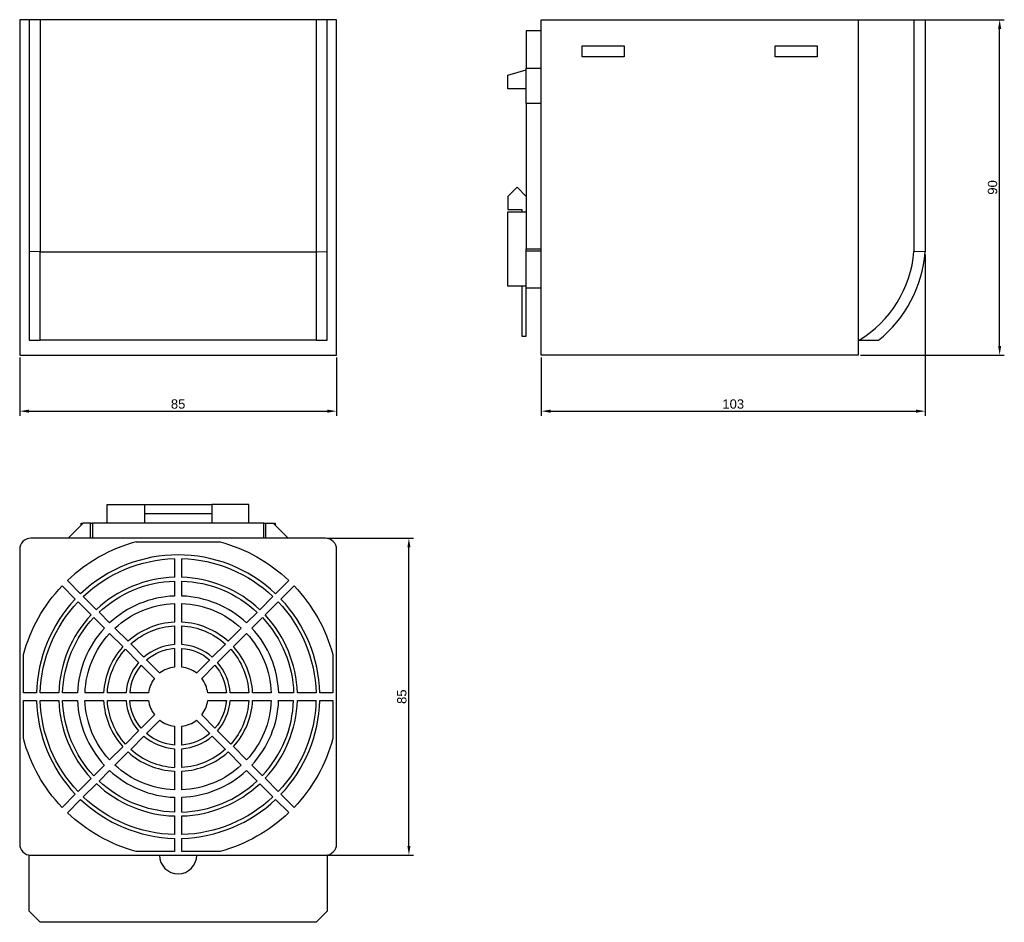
# Model space of a CAD drawing. Header units: millimetres. Extents: x 39 to 303, y 28 to 270.
import ezdxf

# ---------------------------------------------------------------- set-up
doc = ezdxf.new("R2010")
doc.units = ezdxf.units.MM
doc.layers.add('PDF_MD_Visible', color=7, linetype='Continuous')
doc.styles.get("Standard").update_dxf_attribs({"font": 'arial.ttf'})
doc.dimstyles.new('TDM', dxfattribs={"dimtxt": 2.5, "dimasz": 2.5, "dimexe": 1.25, "dimexo": 0.625, "dimtad": 1, "dimdec": 1, "dimtxsty": 'Standard', "dimcen": 2.5, "dimadec": 0, "dimazin": 0, "dimtfac": 1, "dimtdec": 1, "dimtmove": 0, "dimatfit": 3, "dimfxl": 1, "dimarcsym": 0})

# ---------------------------------------------------------------- blocks, each defined once
blk = doc.blocks.new('*D1')
at = {"color": 0, "lineweight": -2, "transparency": 16777216}
for p, q in [((39.35, 179.34), (39.35, 163.71)), ((124.34, 179.34), (124.34, 163.71)), ((41.85, 164.96), (121.84, 164.96))]:
    blk.add_line(p, q, dxfattribs=at)
at = {"color": 0, "transparency": 16777216}
for points in [[(41.85, 165.38), (41.85, 164.54), (39.35, 164.96)], [(121.84, 165.38), (121.84, 164.54), (124.34, 164.96)]]:
    blk.add_solid(points, dxfattribs=at)
at = {"layer": 'Defpoints', "color": 0, "transparency": 16777216}
for p in [(39.35, 179.96), (124.34, 179.96), (124.34, 164.96)]:
    blk.add_point(p, dxfattribs=at)
at = {"color": 0, "lineweight": 0, "transparency": 16777216, "insert": (81.84, 166.86), "char_height": 2.5, "attachment_point": 5}
blk.add_mtext('85', dxfattribs=at)
blk = doc.blocks.new('*D2')
at = {"color": 0, "lineweight": -2, "transparency": 16777216}
for p, q in [((282.21, 207.01), (282.21, 163.71)), ((179.23, 179.34), (179.23, 163.71)), ((181.73, 164.96), (279.71, 164.96))]:
    blk.add_line(p, q, dxfattribs=at)
at = {"color": 0, "transparency": 16777216}
for points in [[(181.73, 165.38), (181.73, 164.54), (179.23, 164.96)], [(279.71, 165.38), (279.71, 164.54), (282.21, 164.96)]]:
    blk.add_solid(points, dxfattribs=at)
at = {"layer": 'Defpoints', "color": 0, "transparency": 16777216}
for p in [(282.21, 207.64), (179.23, 179.96), (282.21, 164.96)]:
    blk.add_point(p, dxfattribs=at)
at = {"color": 0, "lineweight": 0, "transparency": 16777216, "insert": (230.72, 166.86), "char_height": 2.5, "attachment_point": 5}
blk.add_mtext('103', dxfattribs=at)
blk = doc.blocks.new('*D3')
at = {"color": 0, "lineweight": -2, "transparency": 16777216}
for p, q in [((263.4, 269.92), (303.42, 269.92)), ((302.17, 182.46), (302.17, 267.42)), ((264.84, 179.96), (303.42, 179.96))]:
    blk.add_line(p, q, dxfattribs=at)
at = {"color": 0, "transparency": 16777216}
for points in [[(301.75, 267.42), (302.59, 267.42), (302.17, 269.92)], [(301.75, 182.46), (302.59, 182.46), (302.17, 179.96)]]:
    blk.add_solid(points, dxfattribs=at)
at = {"layer": 'Defpoints', "color": 0, "transparency": 16777216}
for p in [(262.77, 269.92), (302.17, 269.92), (264.21, 179.96)]:
    blk.add_point(p, dxfattribs=at)
at = {"color": 0, "lineweight": 0, "transparency": 16777216, "insert": (300.27, 224.94), "char_height": 2.5, "attachment_point": 5, "rotation": 90}
blk.add_mtext('90', dxfattribs=at)
blk = doc.blocks.new('*D4')
at = {"color": 0, "lineweight": -2, "transparency": 16777216}
for p, q in [((121.98, 130.91), (144.99, 130.91)), ((143.74, 48.41), (143.74, 128.41)), ((121.98, 45.91), (144.99, 45.91))]:
    blk.add_line(p, q, dxfattribs=at)
at = {"color": 0, "transparency": 16777216}
for points in [[(143.33, 128.41), (144.16, 128.41), (143.74, 130.91)], [(143.33, 48.41), (144.16, 48.41), (143.74, 45.91)]]:
    blk.add_solid(points, dxfattribs=at)
at = {"layer": 'Defpoints', "color": 0, "transparency": 16777216}
for p in [(121.35, 130.91), (143.74, 130.91), (121.35, 45.91)]:
    blk.add_point(p, dxfattribs=at)
at = {"color": 0, "lineweight": 0, "transparency": 16777216, "insert": (141.84, 88.41), "char_height": 2.5, "attachment_point": 5, "rotation": 90}
blk.add_mtext('85', dxfattribs=at)

msp = doc.modelspace()

# ---------------------------------------------------------------- linework, layer by layer
at = {"layer": 'PDF_MD_Visible', "lineweight": 30}
for points in [[(121.84, 269.92), (118.83, 269.92), (44.85, 269.92), (41.85, 269.92), (41.38, 269.92), (40.96, 269.92), (40.56, 269.92), (40.22, 269.92), (39.9, 269.92), (39.67, 269.92), (39.48, 269.92), (39.37, 269.92), (39.35, 269.92), (39.35, 179.96), (39.37, 179.96), (39.5, 179.96), (39.67, 179.96), (39.92, 179.96), (40.22, 179.96), (40.58, 179.96), (40.98, 179.96), (41.43, 179.96), (41.87, 179.96), (42.34, 179.96), (121.35, 179.96), (121.82, 179.96), (122.26, 179.96), (122.71, 179.96), (123.11, 179.96), (123.47, 179.96), (123.76, 179.96), (124.02, 179.96), (124.19, 179.96), (124.31, 179.96), (124.34, 179.96), (124.34, 269.92), (124.31, 269.92), (124.21, 269.92), (124.02, 269.92), (123.79, 269.92), (123.47, 269.92), (123.13, 269.92), (122.73, 269.92), (122.3, 269.92)], [(201.43, 262.94), (201.43, 259.93), (190.23, 259.93), (190.23, 262.94)], [(242.01, 262.94), (253.21, 262.94), (253.21, 259.93), (242.01, 259.93)], [(118.83, 183.96), (44.85, 183.96), (44.85, 185.06), (44.85, 186.25), (44.85, 187.5), (44.85, 188.79), (44.85, 190.14), (44.85, 191.56), (44.85, 193.02), (44.85, 194.52), (44.85, 196.05), (44.85, 197.63), (44.85, 199.24), (44.85, 200.87), (44.85, 202.54), (44.85, 204.23), (44.85, 205.93), (44.85, 207.64), (118.83, 207.64), (118.83, 205.93), (118.83, 204.23), (118.83, 202.54), (118.83, 200.87), (118.83, 199.24), (118.83, 197.63), (118.83, 196.05), (118.83, 194.52), (118.83, 193.02), (118.83, 191.56), (118.83, 190.14), (118.83, 188.79), (118.83, 187.5), (118.83, 186.25), (118.83, 185.06)]]:
    msp.add_lwpolyline(points, close=True, dxfattribs=at)
for points in [[(44.85, 269.92), (44.85, 207.64), (41.85, 207.77), (41.85, 206.16), (41.85, 204.57), (41.85, 202.99), (41.85, 201.44), (41.85, 199.92), (41.85, 198.42), (41.85, 196.93), (41.85, 195.49), (41.85, 194.12), (41.85, 192.77), (41.85, 191.45), (41.85, 190.2), (41.85, 189.02), (41.85, 187.88), (41.85, 186.8), (41.85, 185.78), (41.85, 184.83), (41.85, 183.96), (42.53, 183.96), (43.27, 183.96), (44.03, 183.96), (44.85, 183.96)], [(41.85, 269.92), (41.85, 207.77)], [(118.83, 183.96), (119.66, 183.96), (120.42, 183.96), (121.16, 183.96), (121.84, 183.96), (121.84, 184.83), (121.84, 185.78), (121.84, 186.8), (121.84, 187.88), (121.84, 189.02), (121.84, 190.2), (121.84, 191.45), (121.84, 192.77), (121.84, 194.12), (121.84, 195.49), (121.84, 196.93), (121.84, 198.42), (121.84, 199.92), (121.84, 201.44), (121.84, 202.99), (121.84, 204.57), (121.84, 206.16), (121.84, 207.77), (121.84, 269.92)], [(118.83, 269.92), (118.83, 207.64), (121.84, 207.77)], [(264.21, 183.96), (264.21, 179.96), (264.17, 179.96), (264.06, 179.96), (263.87, 179.96), (263.64, 179.96), (263.32, 179.96), (262.96, 179.96), (262.58, 179.96), (262.14, 179.96), (261.67, 179.96), (261.21, 179.96), (182.23, 179.96), (181.75, 179.96), (181.3, 179.96), (180.86, 179.96), (180.46, 179.96), (180.1, 179.96), (179.8, 179.96), (179.55, 179.96), (179.38, 179.96), (179.27, 179.96), (179.23, 179.96), (179.23, 269.92), (179.27, 269.92), (179.38, 269.92), (179.55, 269.92), (179.8, 269.92), (180.1, 269.92), (180.46, 269.92), (180.86, 269.92), (181.3, 269.92), (181.75, 269.92), (182.23, 269.92), (261.21, 269.92), (261.67, 269.92), (262.14, 269.92), (262.58, 269.92), (262.96, 269.92), (263.32, 269.92), (263.64, 269.92), (263.87, 269.92), (264.06, 269.92), (264.17, 269.92), (264.21, 269.92), (279.22, 269.92), (282.2, 269.92), (282.2, 207.64), (279.22, 207.77), (279.22, 269.92)], [(179.23, 266.94), (175.23, 266.94), (175.23, 256.93), (179.23, 256.93)], [(175.23, 251.42), (170.23, 251.42), (170.23, 255.09), (175.23, 256.44)], [(175.23, 247.43), (175.23, 256.93)], [(179.23, 247.43), (175.23, 247.43), (175.23, 208.45)], [(175.23, 222.54), (172.73, 225.06), (170.23, 222.54), (170.23, 219.01), (173.98, 219.01), (173.98, 218.43)], [(175.23, 198.46), (170.23, 198.46), (170.23, 218.43), (175.23, 218.43)], [(175.23, 207.94), (175.23, 208.45), (179.23, 208.45)], [(179.23, 197.95), (175.23, 197.95), (175.23, 207.94), (179.23, 207.94)], [(173.98, 198.46), (173.98, 185.06), (175.23, 185.06), (175.23, 197.95)], [(62.84, 134.91), (62.84, 139.9), (72.85, 139.9), (72.85, 134.91)], [(72.85, 139.9), (90.84, 139.9)], [(90.84, 137.41), (72.85, 137.41)], [(100.85, 134.91), (100.85, 139.9), (90.84, 139.9), (90.84, 134.91)], [(55.84, 134.4), (55.84, 134.91), (56.34, 134.91), (52.34, 130.91)], [(58.35, 130.91), (58.35, 134.91), (56.34, 134.91)], [(58.35, 134.91), (58.84, 134.91)], [(104.85, 130.91), (104.85, 134.91), (58.84, 134.91), (58.84, 130.91)], [(104.85, 134.91), (105.33, 134.91)], [(105.33, 130.91), (105.33, 134.91), (107.34, 134.91), (111.34, 130.91)], [(107.34, 134.91), (107.85, 134.91), (107.85, 134.4)], [(80.85, 125.39), (80.85, 120.39)], [(82.84, 120.39), (82.84, 125.39)], [(55.69, 115.97), (52.15, 119.53)], [(90.31, 98.28), (86.75, 94.72)], [(71.96, 96.86), (75.52, 93.31)], [(88.17, 93.31), (91.73, 96.86)], [(44.85, 87.4), (49.87, 87.4)], [(56.87, 87.4), (61.87, 87.4)], [(62.86, 87.4), (67.88, 87.4)], [(68.89, 87.4), (73.91, 87.4)], [(95.81, 87.4), (100.83, 87.4)], [(108.82, 87.4), (112.82, 87.4)], [(104.47, 67.21), (101.63, 70.03)], [(56.41, 61.54), (59.94, 65.08)]]:
    msp.add_lwpolyline(points, dxfattribs=at)
for points in [[(264.21, 269.92), (264.21, 183.96), (264.49, 183.96), (265.76, 183.96), (267.05, 183.96), (268.34, 183.96), (269.67, 183.96, 0.204475), (282.21, 207.64)], [(42.32, 130.91, 0.414214), (39.35, 127.91), (39.35, 48.91, 0.414214), (42.34, 45.91), (121.35, 45.91, 0.414214), (124.34, 48.91), (124.34, 127.91, 0.414214), (121.35, 130.91), (42.32, 130.91)], [(70.59, 129.92), (93.09, 129.94, -0.124999), (111.53, 119.53), (108, 115.97)], [(59.94, 111.74), (56.41, 115.27, -0.184896), (80.83, 125.42)], [(82.83, 125.42, -0.184896), (107.28, 115.27), (103.75, 111.74, 0.182716), (82.83, 120.42)], [(49.87, 89.41), (44.85, 89.43, -0.184896), (54.99, 113.85), (58.52, 110.32)], [(80.85, 113.39), (80.85, 108.39, 0.173023), (68.43, 103.25), (64.89, 106.79, -0.178187), (80.83, 113.41)], [(76.93, 94.72), (73.38, 98.28, -0.159181), (80.83, 101.39)], [(80.85, 101.37), (80.85, 96.35, 0.134498), (76.92, 94.76)], [(86.74, 94.76, 0.134498), (82.84, 96.35), (82.84, 101.37, -0.159181), (90.29, 98.3)], [(100.83, 89.41), (95.81, 89.41, 0.161983), (92.42, 97.58), (95.96, 101.12, -0.17169), (100.8, 89.43)], [(91.71, 96.89, -0.159181), (94.79, 89.41), (89.78, 89.41, 0.134498), (88.16, 93.34)], [(75.51, 93.34, 0.134498), (73.91, 89.41), (68.89, 89.41)], [(49.84, 87.43, 0.182716), (58.52, 66.5), (54.99, 62.96, -0.184896), (44.85, 87.43)], [(62.06, 70.03), (59.22, 67.21, -0.182195), (50.86, 87.43)], [(50.86, 87.4), (54.86, 87.4, 0.179745), (62.05, 70.06)], [(61.85, 87.43, 0.173023), (67.01, 75), (63.48, 71.45, -0.178187), (56.85, 87.43)], [(71.26, 79.23), (67.73, 75.7, -0.17169), (62.87, 87.43)], [(73.89, 87.43, 0.134498), (75.52, 83.51), (71.96, 79.95, -0.159181), (68.87, 87.43)], [(100.8, 87.43, -0.17169), (95.96, 75.7), (92.42, 79.23)], [(118.82, 87.43, -0.184896), (108.7, 62.96), (105.16, 66.52, 0.182716), (113.82, 87.4), (118.83, 87.4)], [(119.83, 87.4), (123.34, 87.4), (123.34, 77.16, -0.124999), (112.95, 58.73), (109.42, 62.26, 0.185243), (119.83, 87.4)], [(69.13, 74.28), (72.67, 77.85, 0.161983), (80.85, 74.45), (80.85, 69.44)], [(94.54, 74.31, -0.17169), (82.84, 69.44), (82.83, 74.47, 0.161983), (91.01, 77.84), (94.56, 74.28)], [(80.83, 57.45, -0.182195), (60.64, 65.8), (63.47, 68.65, 0.179745), (80.85, 61.44), (80.85, 57.42)], [(82.84, 57.42), (82.83, 61.46, 0.179745), (100.21, 68.63), (103.05, 65.8)], [(59.92, 65.1, 0.182716), (80.85, 56.42), (80.85, 51.43, -0.184896), (56.39, 61.57)]]:
    msp.add_lwpolyline(points, format="xyb", dxfattribs=at)
for points in [[(63.48, 108.2), (60.64, 111.04, -0.182195), (80.85, 119.4), (80.85, 115.4, 0.179745)], [(82.84, 115.4), (82.83, 119.4, -0.182195), (103.05, 111.02), (100.21, 108.2, 0.179745)], [(50.74, 118.11), (54.27, 114.58, 0.185243), (43.86, 89.41), (40.35, 89.41), (40.35, 99.68, -0.124999)], [(123.34, 99.68), (123.34, 89.41), (119.83, 89.41, 0.185243), (109.42, 114.57), (112.95, 118.11, -0.124999)], [(118.83, 89.41), (113.82, 89.41, 0.182716), (105.16, 110.32), (108.7, 113.85, -0.184896)], [(82.84, 108.39), (82.83, 113.41, -0.178187), (98.79, 106.79), (95.26, 103.25, 0.173023)], [(59.22, 109.62), (62.06, 106.79, 0.179745), (54.86, 89.41), (50.86, 89.41, -0.182195)], [(112.82, 89.41), (108.82, 89.41, 0.179745), (101.63, 106.79), (104.47, 109.62, -0.182195)], [(72.68, 99), (69.13, 102.55, -0.17169), (80.85, 107.38), (80.85, 102.38, 0.161983)], [(82.84, 102.38), (82.83, 107.4, -0.17169), (94.56, 102.53), (91.01, 99, 0.161983)], [(63.48, 105.37), (67.01, 101.83, 0.173023), (61.87, 89.41), (56.87, 89.41, -0.178187)], [(106.81, 89.41), (101.82, 89.41, 0.173023), (96.68, 101.83), (100.21, 105.37, -0.178187)], [(67.73, 101.12), (71.25, 97.59, 0.161983), (67.88, 89.41), (62.86, 89.41, -0.17169)], [(40.35, 77.16), (40.35, 87.4), (43.86, 87.4, 0.185243), (54.27, 62.26), (50.74, 58.73, -0.124999)], [(91.73, 79.95), (88.16, 83.52, 0.134498), (89.78, 87.4), (94.79, 87.4, -0.159181)], [(100.21, 71.45), (96.67, 75.01, 0.173023), (101.82, 87.4), (106.81, 87.4, -0.178187)], [(73.38, 78.54), (76.92, 82.1, 0.134498), (80.85, 80.48), (80.85, 75.45, -0.159181)], [(82.84, 75.45), (82.83, 80.48, 0.134498), (86.75, 82.09), (90.31, 78.54, -0.159181)], [(64.89, 70.05), (68.41, 73.59, 0.173023), (80.85, 68.44), (80.85, 63.43, -0.178187)], [(82.84, 63.43), (82.83, 68.45, 0.173023), (95.26, 73.58), (98.79, 70.05, -0.178187)], [(103.75, 65.08), (107.28, 61.54, -0.184896), (82.84, 51.43), (82.84, 56.42, 0.182716)], [(52.15, 57.31), (55.68, 60.86, 0.185243), (80.85, 50.43), (80.85, 46.92), (70.59, 46.92, -0.124999)], [(108, 60.85), (111.53, 57.32, -0.124999), (93.1, 46.92), (82.84, 46.92), (82.84, 50.43, 0.185243)], [(86.84, 45.91), (121.84, 45.91), (121.84, 30.9), (118.83, 27.92), (44.85, 27.92), (41.85, 30.9), (41.85, 45.91), (76.85, 45.91, 1)]]:
    msp.add_lwpolyline(points, format="xyb", close=True, dxfattribs=at)
for centre, radius, start, end in [((248.18, 210.49), 31.14, 301.558, 354.99), ((81.81, 88.46), 42.97, 105.1646, 133.6643), ((81.83, 88.43), 38, 46.5106, 133.4894), ((81.83, 88.43), 32.01, 91.7908, 133.2092), ((81.83, 88.43), 32.01, 136.7908, 178.2092), ((81.83, 88.43), 13, 139.4111, 175.589), ((81.83, 88.43), 14, 184.0979, 220.9021), ((81.83, 88.43), 14, 319.0979, 355.9021), ((81.83, 88.43), 26.99, 317.1204, 357.8796), ((81.83, 88.43), 30.99, 316.8459, 358.149), ((81.83, 88.43), 18.99, 228.0158, 266.9843), ((81.83, 88.43), 30.99, 271.8459, 313.149)]:
    msp.add_arc(centre, radius, start, end, dxfattribs=at)

# ---------------------------------------------------------------- dimensions: what is measured, and where the dimension line sits
at = {"lineweight": 0}
for base, p1, p2, picture, middle in [((302.17, 269.92), (264.21, 179.96), (262.77, 269.92), '*D3', (300.27, 224.94)), ((143.74, 130.91), (121.35, 45.91), (121.35, 130.91), '*D4', (141.84, 88.41))]:
    dim = msp.add_linear_dim(base=base, p1=p1, p2=p2, angle=90, dimstyle='TDM', dxfattribs=at)
    dim.commit()
    dim.dimension.update_dxf_attribs({"geometry": picture, "text_midpoint": middle})
for base, p1, p2, picture, middle in [((282.21, 164.96), (179.23, 179.96), (282.21, 207.64), '*D2', (230.72, 166.86)), ((124.34, 164.96), (39.35, 179.96), (124.34, 179.96), '*D1', (81.84, 166.86))]:
    dim = msp.add_linear_dim(base=base, p1=p1, p2=p2, dimstyle='TDM', dxfattribs=at)
    dim.commit()
    dim.dimension.update_dxf_attribs({"geometry": picture, "text_midpoint": middle})

doc.saveas('drawing.dxf')
